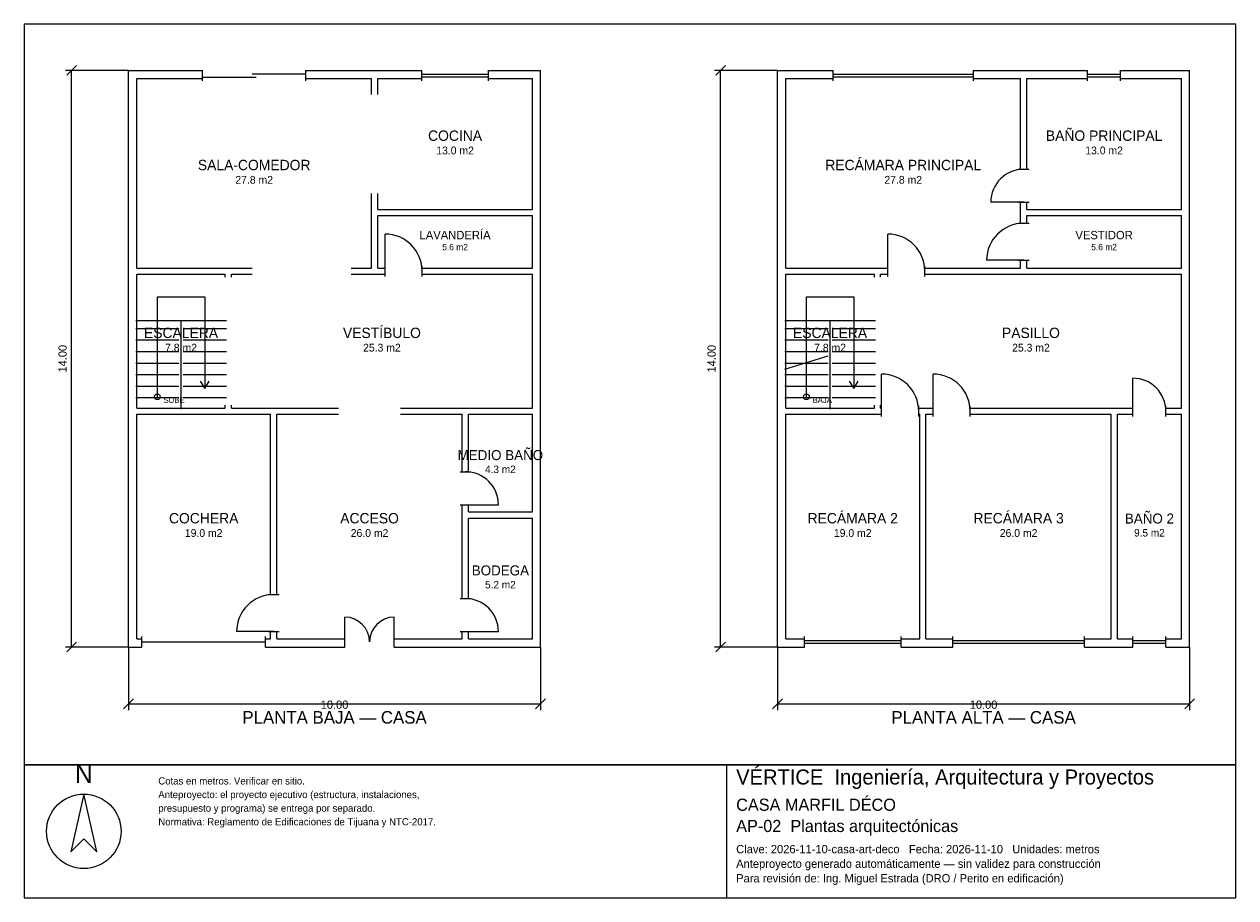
# Model space of a CAD drawing. Header units: metres. Extents: x -2.7 to 26.7, y -6.2 to 15.
import ezdxf
from ezdxf.enums import TextEntityAlignment as Align

# ---------------------------------------------------------------- set-up
doc = ezdxf.new("R2010")
doc.units = ezdxf.units.M
doc.header["$LTSCALE"] = 0.5
for name, color, linetype in [('A-AREA', 252, 'CONTINUOUS'), ('A-ESCALERA', 6, 'CONTINUOUS'), ('A-MUROS', 7, 'CONTINUOUS'), ('A-PUERTAS', 2, 'CONTINUOUS'), ('A-TEXTO', 3, 'CONTINUOUS'), ('A-VANOS', 4, 'CONTINUOUS'), ('COTAS', 8, 'CONTINUOUS'), ('LAMINA', 9, 'CONTINUOUS'), ('T-TITULO', 3, 'CONTINUOUS')]:
    doc.layers.add(name, color=color, linetype=linetype)
doc.styles.get("Standard").update_dxf_attribs({"font": 'txt', "width": 0.9})

msp = doc.modelspace()

# ---------------------------------------------------------------- linework, layer by layer
at = {"layer": 'A-ESCALERA'}
for p, q in [((0.05, 7.8), (2.25, 7.8)), ((1.15, 5.65), (1.15, 7.8)), ((15.8, 7.8), (18, 7.8)), ((16.9, 5.65), (16.9, 7.8)), ((0.05, 7.61), (1.1, 7.61)), ((1.2, 7.61), (2.25, 7.61)), ((15.8, 7.61), (16.85, 7.61)), ((16.95, 7.61), (18, 7.61)), ((0.05, 7.33), (1.1, 7.33)), ((1.2, 7.33), (2.25, 7.33)), ((15.8, 7.33), (16.85, 7.33)), ((16.95, 7.33), (18, 7.33)), ((0.05, 7.05), (1.1, 7.05)), ((0.05, 6.77), (1.1, 6.77)), ((1.2, 7.05), (2.25, 7.05)), ((1.2, 6.77), (2.25, 6.77)), ((15.8, 7.05), (16.85, 7.05)), ((15.8, 6.6175), (16.85, 6.94)), ((15.8, 6.77), (16.85, 6.77)), ((16.95, 7.05), (18, 7.05)), ((16.95, 6.77), (18, 6.77)), ((0.05, 6.49), (1.1, 6.49)), ((1.2, 6.49), (2.25, 6.49)), ((15.8, 6.49), (16.85, 6.49)), ((16.95, 6.49), (18, 6.49)), ((0.05, 6.21), (1.1, 6.21)), ((1.2, 6.21), (2.25, 6.21)), ((15.8, 6.21), (16.85, 6.21)), ((16.95, 6.21), (18, 6.21)), ((0.05, 5.93), (1.1, 5.93)), ((1.2, 5.93), (2.25, 5.93)), ((15.8, 5.93), (16.85, 5.93)), ((16.95, 5.93), (18, 5.93))]:
    msp.add_line(p, q, dxfattribs=at)
for points in [[(0.575, 5.95), (0.575, 8.375), (1.725, 8.375), (1.725, 6.15)], [(16.325, 5.95), (16.325, 8.375), (17.475, 8.375), (17.475, 6.15)], [(1.617, 6.33), (1.725, 6.15), (1.833, 6.33)], [(17.367, 6.33), (17.475, 6.15), (17.583, 6.33)]]:
    msp.add_lwpolyline(points, dxfattribs=at)
for centre in [(0.575, 5.95), (16.325, 5.95)]:
    msp.add_circle(centre, 0.07, dxfattribs=at)
at = {"layer": 'A-MUROS'}
for p, q in [((-0.125, 13.875), (1.675, 13.875)), ((-0.125, -0.125), (-0.125, 13.875)), ((1.675, 13.62), (1.675, 13.88)), ((4.175, 13.62), (4.175, 13.88)), ((4.175, 13.875), (6.992, 13.875)), ((6.992, 13.62), (6.992, 13.88)), ((8.608, 13.62), (8.608, 13.88)), ((8.608, 13.875), (9.875, 13.875)), ((9.875, -0.125), (9.875, 13.875)), ((15.625, 13.875), (16.973, 13.875)), ((15.625, -0.125), (15.625, 13.875)), ((16.973, 13.62), (16.973, 13.88)), ((20.377, 13.62), (20.377, 13.88)), ((20.377, 13.875), (23.15, 13.875)), ((23.15, 13.62), (23.15, 13.88)), ((23.95, 13.62), (23.95, 13.88)), ((23.95, 13.875), (25.625, 13.875)), ((25.625, -0.125), (25.625, 13.875)), ((0.075, 13.675), (1.675, 13.675)), ((0.075, 9.075), (0.075, 13.675)), ((4.175, 13.675), (5.775, 13.675)), ((5.775, 13.287), (5.775, 13.675)), ((5.925, 13.675), (6.992, 13.675)), ((5.925, 13.287), (5.925, 13.675)), ((8.608, 13.675), (9.675, 13.675)), ((9.675, 10.5), (9.675, 13.675)), ((15.825, 13.675), (16.973, 13.675)), ((15.825, 9.075), (15.825, 13.675)), ((20.377, 13.675), (21.525, 13.675)), ((21.525, 11.475), (21.525, 13.675)), ((21.675, 13.675), (23.15, 13.675)), ((21.675, 11.475), (21.675, 13.675)), ((23.95, 13.675), (25.425, 13.675)), ((25.425, 10.5), (25.425, 13.675)), ((21.47, 11.475), (21.73, 11.475)), ((5.775, 9.075), (5.775, 10.888)), ((5.925, 10.5), (5.925, 10.888)), ((21.47, 10.675), (21.73, 10.675)), ((21.525, 10.163), (21.525, 10.675)), ((21.675, 10.5), (21.675, 10.675)), ((5.925, 10.5), (9.675, 10.5)), ((5.925, 10.35), (9.675, 10.35)), ((5.925, 9.075), (5.925, 10.35)), ((9.675, 9.075), (9.675, 10.35)), ((21.675, 10.5), (25.425, 10.5)), ((21.675, 10.35), (25.425, 10.35)), ((21.675, 10.163), (21.675, 10.35)), ((25.425, 9.075), (25.425, 10.35)), ((21.47, 10.163), (21.73, 10.163)), ((6.1, 8.87), (6.1, 9.13)), ((7, 8.87), (7, 9.13)), ((18.3, 8.87), (18.3, 9.13)), ((19.2, 8.87), (19.2, 9.13)), ((21.47, 9.263), (21.73, 9.263)), ((21.525, 9.075), (21.525, 9.263)), ((21.675, 9.075), (21.675, 9.263)), ((0.075, 9.075), (2.875, 9.075)), ((0.075, 8.925), (2.225, 8.925)), ((0.075, 5.675), (0.075, 8.925)), ((2.225, 8.85), (2.225, 8.925)), ((2.375, 8.925), (2.875, 8.925)), ((2.375, 8.85), (2.375, 8.925)), ((5.275, 9.075), (5.775, 9.075)), ((5.275, 8.925), (6.1, 8.925)), ((5.925, 9.075), (6.1, 9.075)), ((7, 9.075), (9.675, 9.075)), ((7, 8.925), (9.675, 8.925)), ((9.675, 5.675), (9.675, 8.925)), ((15.825, 9.075), (18.3, 9.075)), ((15.825, 8.925), (17.975, 8.925)), ((15.825, 5.675), (15.825, 8.925)), ((17.975, 8.85), (17.975, 8.925)), ((18.125, 8.925), (18.3, 8.925)), ((18.125, 8.85), (18.125, 8.925)), ((19.2, 9.075), (21.525, 9.075)), ((19.2, 8.925), (25.425, 8.925)), ((21.675, 9.075), (25.425, 9.075)), ((25.425, 5.675), (25.425, 8.925)), ((0.075, 5.675), (2.225, 5.675)), ((2.225, 5.675), (2.225, 5.75)), ((2.375, 5.675), (2.375, 5.75)), ((2.375, 5.675), (4.975, 5.675)), ((6.475, 5.675), (9.675, 5.675)), ((15.825, 5.675), (17.975, 5.675)), ((17.975, 5.675), (17.975, 5.75)), ((18.125, 5.675), (18.125, 5.75)), ((18.125, 5.675), (18.15, 5.675)), ((18.15, 5.47), (18.15, 5.73)), ((19.05, 5.47), (19.05, 5.73)), ((19.05, 5.675), (19.4, 5.675)), ((19.4, 5.47), (19.4, 5.73)), ((20.3, 5.47), (20.3, 5.73)), ((20.3, 5.675), (24.25, 5.675)), ((24.25, 5.47), (24.25, 5.73)), ((25.05, 5.47), (25.05, 5.73)), ((25.05, 5.675), (25.425, 5.675)), ((0.075, 5.525), (3.325, 5.525)), ((0.075, 0.075), (0.075, 5.525)), ((3.325, 1.15), (3.325, 5.525)), ((3.475, 5.525), (4.975, 5.525)), ((3.475, 1.15), (3.475, 5.525)), ((6.475, 5.525), (7.975, 5.525)), ((7.975, 4.13), (7.975, 5.525)), ((8.125, 5.525), (9.675, 5.525)), ((8.125, 4.13), (8.125, 5.525)), ((9.675, 3.155), (9.675, 5.525)), ((15.825, 5.525), (18.15, 5.525)), ((15.825, 0.075), (15.825, 5.525)), ((19.05, 5.525), (19.075, 5.525)), ((19.075, 0.075), (19.075, 5.525)), ((19.225, 5.525), (19.4, 5.525)), ((19.225, 0.075), (19.225, 5.525)), ((20.3, 5.525), (23.725, 5.525)), ((23.725, 0.075), (23.725, 5.525)), ((23.875, 5.525), (24.25, 5.525)), ((23.875, 0.075), (23.875, 5.525)), ((25.05, 5.525), (25.425, 5.525)), ((25.425, 0.075), (25.425, 5.525)), ((7.92, 4.13), (8.18, 4.13)), ((7.92, 3.33), (8.18, 3.33)), ((7.975, 1.05), (7.975, 3.33)), ((8.125, 3.155), (8.125, 3.33)), ((8.125, 3.155), (9.675, 3.155)), ((8.125, 3.005), (9.675, 3.005)), ((8.125, 1.05), (8.125, 3.005)), ((9.675, 0.075), (9.675, 3.005)), ((3.27, 1.15), (3.53, 1.15)), ((7.92, 1.05), (8.18, 1.05)), ((0.075, 0.075), (0.2, 0.075)), ((0.2, -0.13), (0.2, 0.13)), ((3.2, -0.13), (3.2, 0.13)), ((3.2, 0.075), (3.325, 0.075)), ((3.27, 0.25), (3.53, 0.25)), ((3.325, 0.075), (3.325, 0.25)), ((3.475, 0.075), (3.475, 0.25)), ((3.475, 0.075), (5.125, 0.075)), ((5.125, -0.13), (5.125, 0.13)), ((6.325, -0.13), (6.325, 0.13)), ((6.325, 0.075), (7.975, 0.075)), ((7.92, 0.25), (8.18, 0.25)), ((7.975, 0.075), (7.975, 0.25)), ((8.125, 0.075), (8.125, 0.25)), ((8.125, 0.075), (9.675, 0.075)), ((15.825, 0.075), (16.276, 0.075)), ((16.276, -0.13), (16.276, 0.13)), ((18.624, -0.13), (18.624, 0.13)), ((18.624, 0.075), (19.075, 0.075)), ((19.225, 0.075), (19.879, 0.075)), ((19.879, -0.13), (19.879, 0.13)), ((23.071, -0.13), (23.071, 0.13)), ((23.071, 0.075), (23.725, 0.075)), ((23.875, 0.075), (24.25, 0.075)), ((24.25, -0.13), (24.25, 0.13)), ((25.05, -0.13), (25.05, 0.13)), ((25.05, 0.075), (25.425, 0.075)), ((-0.125, -0.125), (0.2, -0.125)), ((3.2, -0.125), (5.125, -0.125)), ((6.325, -0.125), (9.875, -0.125)), ((15.625, -0.125), (16.276, -0.125)), ((18.624, -0.125), (19.879, -0.125)), ((23.071, -0.125), (24.25, -0.125)), ((25.05, -0.125), (25.625, -0.125))]:
    msp.add_line(p, q, dxfattribs=at)
at = {"layer": 'A-PUERTAS'}
for p, q in [((21.6, 10.675), (20.8, 10.675)), ((6.1, 9), (6.1, 9.9)), ((18.3, 9), (18.3, 9.9)), ((21.6, 9.263), (20.7, 9.263)), ((18.15, 5.6), (18.15, 6.5)), ((19.4, 5.6), (19.4, 6.5)), ((24.25, 5.6), (24.25, 6.4)), ((8.05, 3.33), (8.85, 3.33)), ((5.125, 0), (5.125, 0.6)), ((6.325, 0), (6.325, 0.6)), ((3.4, 0.25), (2.5, 0.25)), ((8.05, 0.25), (8.85, 0.25))]:
    msp.add_line(p, q, dxfattribs=at)
for centre, radius, start, end in [((21.6, 10.675), 0.8, 90, 180), ((21.6, 9.263), 0.9, 90, 180), ((6.1, 9), 0.9, 0, 90), ((18.3, 9), 0.9, 0, 90), ((18.15, 5.6), 0.9, 0, 90), ((19.4, 5.6), 0.9, 0, 90), ((24.25, 5.6), 0.8, 0, 90), ((8.05, 3.33), 0.8, 0, 90), ((3.4, 0.25), 0.9, 90, 180), ((8.05, 0.25), 0.8, 0, 90), ((5.125, 0), 0.6, 0, 90), ((6.325, 0), 0.6, 90, 180)]:
    msp.add_arc(centre, radius, start, end, dxfattribs=at)
at = {"layer": 'A-VANOS'}
for p, q in [((1.675, 13.71), (2.975, 13.71)), ((2.875, 13.79), (4.175, 13.79)), ((6.992, 13.78), (8.608, 13.78)), ((6.992, 13.72), (8.608, 13.72)), ((16.973, 13.78), (20.377, 13.78)), ((16.973, 13.72), (20.377, 13.72)), ((23.15, 13.78), (23.95, 13.78)), ((23.15, 13.72), (23.95, 13.72)), ((0.2, 0), (3.2, 0)), ((16.276, 0.03), (18.624, 0.03)), ((19.879, 0.03), (23.071, 0.03)), ((24.25, 0.03), (25.05, 0.03)), ((16.276, -0.03), (18.624, -0.03)), ((19.879, -0.03), (23.071, -0.03)), ((24.25, -0.03), (25.05, -0.03))]:
    msp.add_line(p, q, dxfattribs=at)
at = {"layer": 'COTAS'}
for p, q in [((-0.125, 13.875), (-1.655, 13.875)), ((-1.625, 13.755), (-1.385, 13.995)), ((-1.505, -0.125), (-1.505, 13.875)), ((15.625, 13.875), (14.095, 13.875)), ((14.125, 13.755), (14.365, 13.995)), ((14.245, -0.125), (14.245, 13.875)), ((-0.125, -0.125), (-1.655, -0.125)), ((-1.625, -0.245), (-1.385, -0.005)), ((-0.125, -0.125), (-0.125, -1.655)), ((9.875, -0.125), (9.875, -1.655)), ((15.625, -0.125), (14.095, -0.125)), ((14.125, -0.245), (14.365, -0.005)), ((15.625, -0.125), (15.625, -1.655)), ((25.625, -0.125), (25.625, -1.655)), ((-0.245, -1.625), (-0.005, -1.385)), ((9.755, -1.625), (9.995, -1.385)), ((15.505, -1.625), (15.745, -1.385)), ((25.505, -1.625), (25.745, -1.385)), ((-0.125, -1.505), (9.875, -1.505)), ((15.625, -1.505), (25.625, -1.505))]:
    msp.add_line(p, q, dxfattribs=at)
at = {"layer": 'LAMINA'}
msp.add_line((14.397, -6.2134), (14.397, -2.9861), dxfattribs=at)
for points in [[(-2.655, -2.9861), (26.745, -2.9861), (26.745, 14.995), (-2.655, 14.995)], [(-2.655, -6.2134), (26.745, -6.2134), (26.745, -2.9861), (-2.655, -2.9861)], [(-1.2092, -3.6961), (-1.5254, -5.0968), (-1.2092, -4.7805), (-0.8929, -5.0968)]]:
    msp.add_lwpolyline(points, close=True, dxfattribs=at)
msp.add_circle((-1.2092, -4.5998), 0.9036, dxfattribs=at)

# ---------------------------------------------------------------- texts
at = {"layer": 'A-AREA'}
for s, height, p in [('13.0 m2', 0.189, (7.8, 11.8355)), ('13.0 m2', 0.189, (23.55, 11.8355)), ('27.8 m2', 0.189, (2.925, 11.123)), ('27.8 m2', 0.189, (18.675, 11.123)), ('5.6 m2', 0.1527, (7.8, 9.5089)), ('5.6 m2', 0.1527, (23.55, 9.5089)), ('7.8 m2', 0.189, (1.15, 7.048)), ('25.3 m2', 0.189, (6.025, 7.048)), ('7.8 m2', 0.189, (16.9, 7.048)), ('25.3 m2', 0.189, (21.775, 7.048)), ('4.3 m2', 0.1821, (8.9, 4.0971)), ('19.0 m2', 0.189, (1.7, 2.548)), ('26.0 m2', 0.189, (5.725, 2.548)), ('19.0 m2', 0.189, (17.45, 2.548)), ('26.0 m2', 0.189, (21.475, 2.548)), ('9.5 m2', 0.1821, (24.65, 2.5571)), ('5.2 m2', 0.1821, (8.9, 1.2971))]:
    msp.add_text(s, height=height, dxfattribs=at).set_placement(p, align=Align.CENTER)
at = {"layer": 'A-ESCALERA'}
for s, p in [('SUBE', (0.725, 5.8)), ('BAJA', (16.475, 5.8))]:
    msp.add_text(s, height=0.14, dxfattribs=at).set_placement(p)
at = {"layer": 'A-TEXTO'}
for s, height, p in [('COCINA', 0.252, (7.8, 12.1631)), ('BAÑO PRINCIPAL', 0.252, (23.55, 12.1631)), ('RECÁMARA PRINCIPAL', 0.252, (18.675, 11.4506)), ('SALA-COMEDOR', 0.252, (2.925, 11.4506)), ('LAVANDERÍA', 0.2036, (7.8, 9.7736)), ('VESTIDOR', 0.2036, (23.55, 9.7736)), ('VESTÍBULO', 0.252, (6.025, 7.3756)), ('ESCALERA', 0.252, (1.15, 7.3756)), ('ESCALERA', 0.252, (16.9, 7.3756)), ('PASILLO', 0.252, (21.775, 7.3756)), ('MEDIO BAÑO', 0.2429, (8.9, 4.4129)), ('COCHERA', 0.252, (1.7, 2.8756)), ('ACCESO', 0.252, (5.725, 2.8756)), ('RECÁMARA 2', 0.252, (17.45, 2.8756)), ('RECÁMARA 3', 0.252, (21.475, 2.8756)), ('BAÑO 2', 0.2429, (24.65, 2.8729)), ('BODEGA', 0.2429, (8.9, 1.6129))]:
    msp.add_text(s, height=height, dxfattribs=at).set_placement(p, align=Align.CENTER)
at = {"layer": 'COTAS'}
for p in [(-1.625, 6.875), (14.125, 6.875)]:
    msp.add_text('14.00', height=0.2, rotation=90, dxfattribs=at).set_placement(p, align=Align.CENTER)
for p in [(4.875, -1.625), (20.625, -1.625)]:
    msp.add_text('10.00', height=0.2, dxfattribs=at).set_placement(p, align=Align.CENTER)
at = {"layer": 'LAMINA'}
msp.add_text('N', height=0.4518, dxfattribs=at).set_placement((-1.2092, -3.425), align=Align.CENTER)
for s, height, p in [('VÉRTICE  Ingeniería, Arquitectura y Proyectos', 0.3648, (14.6215, -3.4632)), ('Cotas en metros. Verificar en sitio.', 0.174, (0.5981, -3.4632)), ('Anteproyecto: el proyecto ejecutivo (estructura, instalaciones,', 0.174, (0.5981, -3.7938)), ('CASA MARFIL DÉCO', 0.2947, (14.6215, -4.1016)), ('presupuesto y programa) se entrega por separado.', 0.174, (0.5981, -4.1244)), ('Normativa: Reglamento de Edificaciones de Tijuana y NTC-2017.', 0.174, (0.5981, -4.455)), ('AP-02  Plantas arquitectónicas', 0.2947, (14.6215, -4.6173)), ('Clave: 2026-11-10-casa-art-deco   Fecha: 2026-11-10   Unidades: metros', 0.2021, (14.6215, -5.133)), ('Anteproyecto generado automáticamente — sin validez para construcción', 0.2021, (14.6215, -5.4866)), ('Para revisión de: Ing. Miguel Estrada (DRO / Perito en edificación)', 0.2021, (14.6215, -5.8402))]:
    msp.add_text(s, height=height, dxfattribs=at).set_placement(p)
at = {"layer": 'T-TITULO'}
for s, p in [('PLANTA BAJA — CASA', (4.875, -1.9861)), ('PLANTA ALTA — CASA', (20.625, -1.9861))]:
    msp.add_text(s, height=0.3056, dxfattribs=at).set_placement(p, align=Align.CENTER)

doc.saveas('drawing.dxf')
